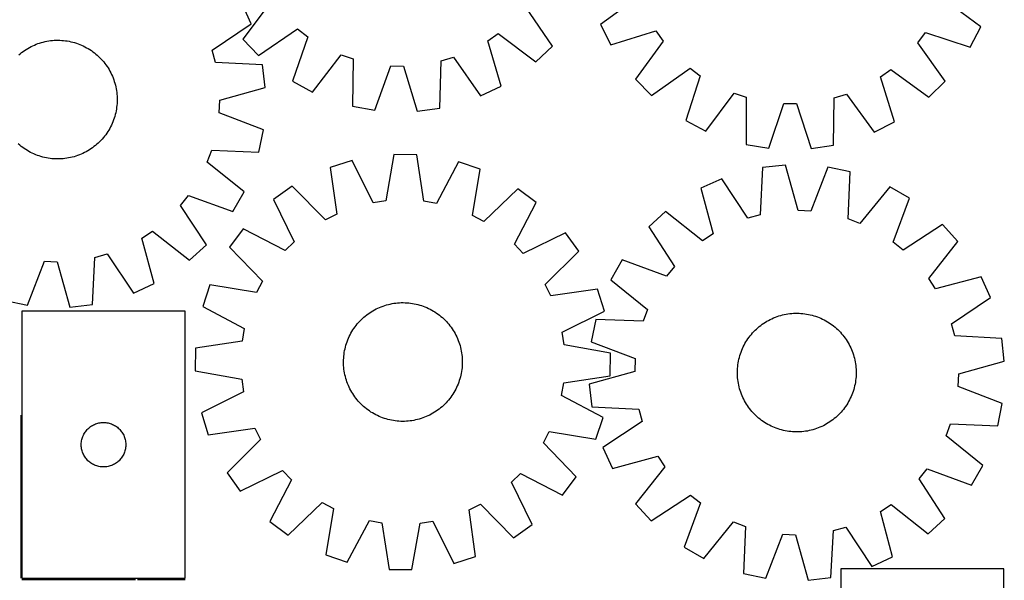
# Model space of a CAD drawing. Header units: millimetres. Extents: x 7 to 1493, y 7 to 2993.
# Tile 11 of 14: x 830 to 1493, y 2114 to 2492. Entities that reach past the tile are written whole.
import ezdxf

# ---------------------------------------------------------------- set-up
doc = ezdxf.new("R2010")
doc.units = ezdxf.units.MM
doc.layers.add('COMMON', color=5, linetype='CONTINUOUS', true_color=0x0000ff)
doc.layers.add('CUT', color=7, linetype='CONTINUOUS', true_color=0x000000)

msp = doc.modelspace()

# ---------------------------------------------------------------- linework, layer by layer
at = {"layer": 'COMMON'}
for p, q in [((830.886383, 2225.623916), (830.886383, 2115.623916)), ((831.636384, 2114.873915), (908.074235, 2114.873915)), ((909.574236, 2114.873915), (941.636384, 2114.873915))]:
    msp.add_line(p, q, dxfattribs=at)
at = {"layer": 'CUT'}
for p, q in [((1247.200022, 2507.452695), (1221.488021, 2488.801482)), ((986.206939, 2489.157925), (979.823379, 2503.157236)), ((999.636027, 2504.310633), (980.521358, 2478.941278)), ((1477.572988, 2487.1952), (1452.096979, 2506.167488)), ((1189.036973, 2474.163893), (1171.104246, 2500.382056)), ((959.820092, 2471.474342), (986.206939, 2489.157925)), ((1221.488021, 2488.801482), (1228.387016, 2475.048868)), ((991.148883, 2467.815351), (1017.367046, 2485.748078)), ((1017.367046, 2485.748078), (1024.186576, 2480.550637)), ((1145.49128, 2477.771377), (1152.54169, 2482.651037)), ((1152.54169, 2482.651037), (1177.911046, 2463.536368)), ((1228.387016, 2475.048868), (1258.710342, 2484.507761)), ((1258.710342, 2484.507761), (1263.706606, 2477.539496)), ((1435.216449, 2476.463707), (1440.299733, 2483.368749)), ((1440.299733, 2483.368749), (1470.502017, 2473.530211)), ((1470.502017, 2473.530211), (1477.572988, 2487.1952)), ((837.814004, 2473.875578), (838.944734, 2474.423718)), ((838.944734, 2474.423718), (840.092123, 2474.93607)), ((840.092123, 2474.93607), (841.255039, 2475.412129)), ((841.255039, 2475.412129), (842.432335, 2475.851426)), ((842.432335, 2475.851426), (843.622849, 2476.253525)), ((843.622849, 2476.253525), (844.825405, 2476.618032)), ((844.825405, 2476.618032), (846.038818, 2476.944585)), ((846.038818, 2476.944585), (847.261889, 2477.232863)), ((847.261889, 2477.232863), (848.493411, 2477.482581)), ((848.493411, 2477.482581), (849.73217, 2477.693493)), ((849.73217, 2477.693493), (850.976942, 2477.86539)), ((850.976942, 2477.86539), (852.2265, 2477.998103)), ((852.2265, 2477.998103), (853.479609, 2478.091502)), ((853.479609, 2478.091502), (854.735034, 2478.145493)), ((854.735034, 2478.145493), (855.991536, 2478.160023)), ((855.991536, 2478.160023), (857.247873, 2478.135079)), ((857.247873, 2478.135079), (858.502808, 2478.070685)), ((858.502808, 2478.070685), (859.7551, 2477.966904)), ((859.7551, 2477.966904), (861.003515, 2477.823838)), ((861.003515, 2477.823838), (862.24682, 2477.64163)), ((862.24682, 2477.64163), (863.483788, 2477.420458)), ((863.483788, 2477.420458), (864.713198, 2477.160542)), ((864.713198, 2477.160542), (865.933838, 2476.862137)), ((865.933838, 2476.862137), (867.144502, 2476.525537)), ((867.144502, 2476.525537), (868.343996, 2476.151077)), ((868.343996, 2476.151077), (869.531136, 2475.739124)), ((869.531136, 2475.739124), (870.704751, 2475.290085)), ((870.704751, 2475.290085), (871.863681, 2474.804403)), ((871.863681, 2474.804403), (873.006785, 2474.282559)), ((873.006785, 2474.282559), (874.132932, 2473.725066)), ((980.521358, 2478.941278), (991.148883, 2467.815351)), ((1024.186576, 2480.550637), (1013.847007, 2450.516189)), ((1154.444459, 2447.294905), (1145.49128, 2477.771377)), ((1177.911046, 2463.536368), (1189.036973, 2474.163893)), ((1263.706606, 2477.539496), (1245.016582, 2451.855692)), ((1453.582815, 2450.547469), (1435.216449, 2476.463707)), ((829.497865, 2468.274175), (830.456754, 2469.086295)), ((830.456754, 2469.086295), (831.440679, 2469.867895)), ((831.440679, 2469.867895), (832.448669, 2470.618203)), ((832.448669, 2470.618203), (833.47973, 2471.33648)), ((833.47973, 2471.33648), (834.532843, 2472.022015)), ((834.532843, 2472.022015), (835.60697, 2472.674134)), ((835.60697, 2472.674134), (836.70105, 2473.292191)), ((836.70105, 2473.292191), (837.814004, 2473.875578)), ((874.132932, 2473.725066), (875.241013, 2473.132475)), ((875.241013, 2473.132475), (876.329933, 2472.505371)), ((876.329933, 2472.505371), (877.398618, 2471.844372)), ((877.398618, 2471.844372), (878.446014, 2471.150132)), ((878.446014, 2471.150132), (879.471086, 2470.423334)), ((879.471086, 2470.423334), (880.472822, 2469.664697)), ((880.472822, 2469.664697), (881.450235, 2468.874969)), ((881.450235, 2468.874969), (882.40236, 2468.05493)), ((882.40236, 2468.05493), (883.328257, 2467.205387)), ((962.113297, 2463.212346), (959.820092, 2471.474342)), ((1027.392485, 2443.218889), (1046.785922, 2468.375784)), ((1046.785922, 2468.375784), (1054.877777, 2465.540075)), ((883.328257, 2467.205387), (884.227012, 2466.327182)), ((884.227012, 2466.327182), (885.097739, 2465.421178)), ((885.097739, 2465.421178), (885.939578, 2464.488272)), ((885.939578, 2464.488272), (886.751698, 2463.529383)), ((886.751698, 2463.529383), (887.533298, 2462.545458)), ((887.533298, 2462.545458), (888.283607, 2461.537468)), ((888.283607, 2461.537468), (889.001883, 2460.506408)), ((993.839641, 2461.658695), (962.113297, 2463.212346)), ((995.584742, 2446.37193), (993.839641, 2461.658695)), ((1054.877777, 2465.540075), (1054.325418, 2433.780515)), ((1069.462923, 2431.026153), (1080.133269, 2460.944683)), ((1080.133269, 2460.944683), (1088.705364, 2460.748285)), ((1113.242049, 2432.430652), (1114.144818, 2464.182184)), ((1114.144818, 2464.182184), (1122.358055, 2466.644321)), ((1122.358055, 2466.644321), (1140.578988, 2440.625628)), ((889.001883, 2460.506408), (889.687419, 2459.453294)), ((889.687419, 2459.453294), (890.339537, 2458.379168)), ((890.339537, 2458.379168), (890.957595, 2457.285087)), ((890.957595, 2457.285087), (891.540981, 2456.172133)), ((891.540981, 2456.172133), (892.089121, 2455.041403)), ((892.089121, 2455.041403), (892.601473, 2453.894014)), ((1088.705364, 2460.748285), (1097.994283, 2430.37246)), ((1255.827708, 2440.908085), (1281.743946, 2459.27445)), ((1288.648987, 2454.191167), (1278.81045, 2423.988883)), ((1281.743946, 2459.27445), (1288.648987, 2454.191167)), ((1409.983139, 2453.430104), (1416.951404, 2458.426367)), ((1416.951404, 2458.426367), (1442.635208, 2439.736343)), ((892.601473, 2453.894014), (893.077533, 2452.731098)), ((893.077533, 2452.731098), (893.516829, 2451.553802)), ((893.516829, 2451.553802), (893.918929, 2450.363288)), ((893.918929, 2450.363288), (894.283435, 2449.160732)), ((894.283435, 2449.160732), (894.609988, 2447.94732)), ((894.609988, 2447.94732), (894.898266, 2446.724249)), ((1013.847007, 2450.516189), (1027.392485, 2443.218889)), ((1245.016582, 2451.855692), (1255.827708, 2440.908085)), ((1419.442032, 2423.106778), (1409.983139, 2453.430104)), ((1442.635208, 2439.736343), (1453.582815, 2450.547469)), ((894.898266, 2446.724249), (895.147984, 2445.492726)), ((895.147984, 2445.492726), (895.358896, 2444.253967)), ((895.358896, 2444.253967), (895.530794, 2443.009195)), ((895.530794, 2443.009195), (895.663507, 2441.759637)), ((895.663507, 2441.759637), (895.756905, 2440.506528)), ((965.024833, 2437.707828), (995.584742, 2446.37193)), ((1140.578988, 2440.625628), (1154.444459, 2447.294905)), ((1292.475438, 2416.917912), (1311.447726, 2442.393921)), ((1311.447726, 2442.393921), (1319.585632, 2439.693207)), ((1378.86706, 2439.321366), (1387.038204, 2441.919783)), ((1387.038204, 2441.919783), (1405.689418, 2416.207782)), ((895.736088, 2435.48333), (895.632307, 2434.231037)), ((895.800483, 2436.738264), (895.736088, 2435.48333)), ((895.756905, 2440.506528), (895.810896, 2439.251103)), ((895.825427, 2437.994602), (895.800483, 2436.738264)), ((895.810896, 2439.251103), (895.825427, 2437.994602)), ((964.652703, 2429.141563), (965.024833, 2437.707828)), ((1319.585632, 2439.693207), (1319.561646, 2407.928853)), ((1334.742872, 2405.426673), (1344.914071, 2435.518557)), ((1344.914071, 2435.518557), (1353.488246, 2435.464776)), ((1353.488246, 2435.464776), (1363.281159, 2405.247668)), ((1378.492579, 2407.559211), (1378.86706, 2439.321366)), ((894.52754, 2428.052299), (894.190941, 2426.841635)), ((894.825945, 2429.272939), (894.52754, 2428.052299)), ((895.085862, 2430.50235), (894.825945, 2429.272939)), ((895.307033, 2431.739318), (895.085862, 2430.50235)), ((895.489242, 2432.982622), (895.307033, 2431.739318)), ((895.632307, 2434.231037), (895.489242, 2432.982622)), ((994.346144, 2417.859973), (964.652703, 2429.141563)), ((1054.325418, 2433.780515), (1069.462923, 2431.026153)), ((1097.994283, 2430.37246), (1113.242049, 2432.430652)), ((892.469807, 2422.122456), (891.947962, 2420.979353)), ((892.955488, 2423.281387), (892.469807, 2422.122456)), ((893.404527, 2424.455001), (892.955488, 2423.281387)), ((893.81648, 2425.642141), (893.404527, 2424.455001)), ((894.190941, 2426.841635), (893.81648, 2425.642141)), ((1278.81045, 2423.988883), (1292.475438, 2416.917912)), ((1405.689418, 2416.207782), (1419.442032, 2423.106778)), ((888.088738, 2414.515052), (887.330101, 2413.513315)), ((888.815535, 2415.540124), (888.088738, 2414.515052)), ((889.509776, 2416.587519), (888.815535, 2415.540124)), ((890.170774, 2417.656204), (889.509776, 2416.587519)), ((890.797878, 2418.745124), (890.170774, 2417.656204)), ((891.390469, 2419.853205), (890.797878, 2418.745124)), ((891.947962, 2420.979353), (891.390469, 2419.853205)), ((991.281964, 2402.78213), (994.346144, 2417.859973)), ((830.201305, 2407.445765), (829.24918, 2408.265804)), ((882.153675, 2408.046559), (881.194787, 2407.234439)), ((883.086582, 2408.888398), (882.153675, 2408.046559)), ((883.992585, 2409.759125), (883.086582, 2408.888398)), ((884.870791, 2410.65788), (883.992585, 2409.759125)), ((885.720333, 2411.583777), (884.870791, 2410.65788)), ((886.540373, 2412.535902), (885.720333, 2411.583777)), ((887.330101, 2413.513315), (886.540373, 2412.535902)), ((1319.561646, 2407.928853), (1334.742872, 2405.426673)), ((831.178718, 2406.656037), (830.201305, 2407.445765)), ((832.180455, 2405.897399), (831.178718, 2406.656037)), ((833.205527, 2405.170602), (832.180455, 2405.897399)), ((834.252922, 2404.476361), (833.205527, 2405.170602)), ((835.321607, 2403.815363), (834.252922, 2404.476361)), ((836.410528, 2403.188259), (835.321607, 2403.815363)), ((837.518608, 2402.595668), (836.410528, 2403.188259)), ((838.644756, 2402.038175), (837.518608, 2402.595668)), ((839.787859, 2401.51633), (838.644756, 2402.038175)), ((840.94679, 2401.030649), (839.787859, 2401.51633)), ((871.559418, 2401.384664), (870.396501, 2400.908605)), ((872.706807, 2401.897016), (871.559418, 2401.384664)), ((873.837536, 2402.445156), (872.706807, 2401.897016)), ((874.950491, 2403.028543), (873.837536, 2402.445156)), ((876.044571, 2403.6466), (874.950491, 2403.028543)), ((877.118698, 2404.298718), (876.044571, 2403.6466)), ((878.171811, 2404.984254), (877.118698, 2404.298718)), ((879.202872, 2405.702531), (878.171811, 2404.984254)), ((880.210862, 2406.452839), (879.202872, 2405.702531)), ((881.194787, 2407.234439), (880.210862, 2406.452839)), ((956.53937, 2395.953603), (959.540408, 2403.98561)), ((959.540408, 2403.98561), (991.281964, 2402.78213)), ((1082.268192, 2401.234064), (1076.761176, 2369.950721)), ((1097.653198, 2401.054751), (1082.268192, 2401.234064)), ((1363.281159, 2405.247668), (1378.492579, 2407.559211)), ((842.120404, 2400.58161), (840.94679, 2401.030649)), ((843.307545, 2400.169657), (842.120404, 2400.58161)), ((844.507039, 2399.795196), (843.307545, 2400.169657)), ((845.717703, 2399.458597), (844.507039, 2399.795196)), ((846.938342, 2399.160192), (845.717703, 2399.458597)), ((848.167753, 2398.900276), (846.938342, 2399.160192)), ((849.404721, 2398.679104), (848.167753, 2398.900276)), ((850.648026, 2398.496896), (849.404721, 2398.679104)), ((851.89644, 2398.35383), (850.648026, 2398.496896)), ((853.148733, 2398.250049), (851.89644, 2398.35383)), ((854.403667, 2398.185655), (853.148733, 2398.250049)), ((855.660005, 2398.16071), (854.403667, 2398.185655)), ((856.916506, 2398.175241), (855.660005, 2398.16071)), ((858.171931, 2398.229232), (856.916506, 2398.175241)), ((859.425041, 2398.32263), (858.171931, 2398.229232)), ((860.674598, 2398.455344), (859.425041, 2398.32263)), ((861.919371, 2398.627241), (860.674598, 2398.455344)), ((863.158129, 2398.838153), (861.919371, 2398.627241)), ((864.389652, 2399.087871), (863.158129, 2398.838153)), ((865.612723, 2399.376149), (864.389652, 2399.087871)), ((866.826135, 2399.702702), (865.612723, 2399.376149)), ((868.028692, 2400.067209), (866.826135, 2399.702702)), ((869.219205, 2400.469308), (868.028692, 2400.067209)), ((870.396501, 2400.908605), (869.219205, 2400.469308)), ((981.293308, 2376.048396), (956.53937, 2395.953603)), ((1054.03059, 2397.098411), (1039.343169, 2392.51472)), ((1068.27734, 2368.708186), (1054.03059, 2397.098411)), ((1102.4296, 2369.651555), (1097.653198, 2401.054751)), ((1125.786741, 2396.262091), (1110.882173, 2368.211626)), ((1140.36334, 2391.337326), (1125.786741, 2396.262091)), ((1039.343169, 2392.51472), (1043.77277, 2361.060731)), ((1135.201847, 2359.995122), (1140.36334, 2391.337326)), ((1330.662927, 2392.322215), (1328.995974, 2360.601622)), ((1345.955827, 2394.012708), (1330.662927, 2392.322215)), ((1354.510729, 2363.422049), (1345.955827, 2394.012708)), ((1374.463179, 2392.672286), (1363.07561, 2363.019326)), ((1389.529981, 2389.554274), (1374.463179, 2392.672286)), ((1388.213143, 2357.817219), (1389.529981, 2389.554274)), ((1303.136612, 2384.787776), (1289.114591, 2378.454256)), ((1320.72584, 2358.33794), (1303.136612, 2384.787776)), ((973.71979, 2362.655399), (981.293308, 2376.048396)), ((1013.7656, 2379.855581), (1001.213472, 2370.957569)), ((1036.088127, 2357.257361), (1013.7656, 2379.855581)), ((1165.638916, 2378.085493), (1142.795758, 2356.01368)), ((1177.980249, 2368.897346), (1165.638916, 2378.085493)), ((1289.114591, 2378.454256), (1297.331427, 2347.771062)), ((1416.227871, 2379.470201), (1396.234381, 2354.787513)), ((1429.593733, 2371.848898), (1416.227871, 2379.470201)), ((938.567488, 2366.897135), (943.903672, 2373.608657)), ((943.903672, 2373.608657), (973.71979, 2362.655399)), ((1001.213472, 2370.957569), (1015.14609, 2342.41187)), ((1076.761176, 2369.950721), (1068.27734, 2368.708186)), ((1110.882173, 2368.211626), (1102.4296, 2369.651555)), ((1163.386104, 2340.684128), (1177.980249, 2368.897346)), ((1418.534056, 2342.07209), (1429.593733, 2371.848898)), ((955.958835, 2340.31677), (938.567488, 2366.897135)), ((1265.263779, 2362.782479), (1253.88521, 2352.425901)), ((1290.165578, 2343.062561), (1265.263779, 2362.782479)), ((1363.07561, 2363.019326), (1354.510729, 2363.422049)), ((1043.77277, 2361.060731), (1036.088127, 2357.257361)), ((1142.795758, 2356.01368), (1135.201847, 2359.995122)), ((1328.995974, 2360.601622), (1320.72584, 2358.33794)), ((1396.234381, 2354.787513), (1388.213143, 2357.817219)), ((912.49627, 2344.816409), (919.645257, 2349.550474)), ((919.645257, 2349.550474), (944.617327, 2329.919619)), ((980.799647, 2351.01411), (971.611501, 2338.672776)), ((1009.012865, 2336.419965), (980.799647, 2351.01411)), ((1197.923709, 2348.483522), (1169.37801, 2334.550904)), ((1206.821721, 2335.931393), (1197.923709, 2348.483522)), ((1253.88521, 2352.425901), (1271.181513, 2325.783591)), ((1451.868785, 2354.008273), (1425.226476, 2336.71197)), ((1462.225363, 2342.629704), (1451.868785, 2354.008273)), ((920.82264, 2314.162758), (912.49627, 2344.816409)), ((1015.14609, 2342.41187), (1009.012865, 2336.419965)), ((1297.331427, 2347.771062), (1290.165578, 2343.062561)), ((1425.226476, 2336.71197), (1418.534056, 2342.07209)), ((1442.505445, 2317.727905), (1462.225363, 2342.629704)), ((944.617327, 2329.919619), (955.958835, 2340.31677)), ((971.611501, 2338.672776), (993.683313, 2315.829619)), ((1169.37801, 2334.550904), (1163.386104, 2340.684128)), ((1184.2235, 2313.608867), (1206.821721, 2335.931393)), ((835.525377, 2299.639993), (846.806966, 2329.333435)), ((846.806966, 2329.333435), (855.373231, 2328.961305)), ((855.373231, 2328.961305), (864.037334, 2298.401395)), ((879.324098, 2300.146496), (880.87775, 2331.87284)), ((880.87775, 2331.87284), (889.139746, 2334.166045)), ((889.139746, 2334.166045), (906.823329, 2307.779199)), ((1236.044585, 2330.150849), (1228.423282, 2316.784986)), ((1265.821393, 2319.091171), (1236.044585, 2330.150849)), ((1271.181513, 2325.783591), (1265.821393, 2319.091171)), ((993.683313, 2315.829619), (989.701871, 2308.235708)), ((1228.423282, 2316.784986), (1253.10597, 2296.791496)), ((1447.213947, 2310.562056), (1442.505445, 2317.727905)), ((1477.89714, 2318.778892), (1447.213947, 2310.562056)), ((1484.23066, 2304.756871), (1477.89714, 2318.778892)), ((906.823329, 2307.779199), (920.82264, 2314.162758)), ((958.359667, 2313.3972), (953.434903, 2298.820601)), ((989.701871, 2308.235708), (958.359667, 2313.3972)), ((1188.026871, 2305.924223), (1184.2235, 2313.608867)), ((1219.480859, 2310.353824), (1188.026871, 2305.924223)), ((1224.064551, 2295.666404), (1219.480859, 2310.353824)), ((820.447534, 2302.704173), (835.525377, 2299.639993)), ((1457.780825, 2287.167643), (1484.23066, 2304.756871)), ((831.636384, 2295.623916), (831.636384, 2115.623916)), ((941.636384, 2295.623916), (831.636384, 2295.623916)), ((864.037334, 2298.401395), (879.324098, 2300.146496)), ((941.636384, 2115.623916), (941.636384, 2295.623916)), ((953.434903, 2298.820601), (981.485368, 2283.916033)), ((1065.974127, 2294.533859), (1067.027005, 2295.219757)), ((1067.027005, 2295.219757), (1068.100907, 2295.872244)), ((1068.100907, 2295.872244), (1069.194775, 2296.490678)), ((1069.194775, 2296.490678), (1070.307529, 2297.074447)), ((1070.307529, 2297.074447), (1071.43807, 2297.622975)), ((1071.43807, 2297.622975), (1072.585283, 2298.135722)), ((1072.585283, 2298.135722), (1073.748036, 2298.61218)), ((1073.748036, 2298.61218), (1074.925181, 2299.051881)), ((1074.925181, 2299.051881), (1076.115556, 2299.45439)), ((1076.115556, 2299.45439), (1077.317987, 2299.819309)), ((1077.317987, 2299.819309), (1078.531287, 2300.14628)), ((1078.531287, 2300.14628), (1079.754259, 2300.434978)), ((1079.754259, 2300.434978), (1080.985696, 2300.685119)), ((1080.985696, 2300.685119), (1082.224382, 2300.896457)), ((1082.224382, 2300.896457), (1083.469095, 2301.068782)), ((1083.469095, 2301.068782), (1084.718607, 2301.201924)), ((1084.718607, 2301.201924), (1085.971684, 2301.295753)), ((1085.971684, 2301.295753), (1087.227091, 2301.350176)), ((1087.227091, 2301.350176), (1088.483587, 2301.365138)), ((1088.483587, 2301.365138), (1089.739933, 2301.340626)), ((1089.739933, 2301.340626), (1090.99489, 2301.276662)), ((1090.99489, 2301.276662), (1092.247218, 2301.173312)), ((1092.247218, 2301.173312), (1093.495681, 2301.030675)), ((1093.495681, 2301.030675), (1094.739049, 2300.848894)), ((1094.739049, 2300.848894), (1095.976093, 2300.628148)), ((1095.976093, 2300.628148), (1097.205593, 2300.368653)), ((1097.205593, 2300.368653), (1098.426335, 2300.070668)), ((1098.426335, 2300.070668), (1099.637115, 2299.734485)), ((1099.637115, 2299.734485), (1100.836737, 2299.360436)), ((1100.836737, 2299.360436), (1102.024019, 2298.948891)), ((1102.024019, 2298.948891), (1103.197787, 2298.500255)), ((1103.197787, 2298.500255), (1104.356885, 2298.014972)), ((1104.356885, 2298.014972), (1105.500167, 2297.493521)), ((1105.500167, 2297.493521), (1106.626507, 2296.936415)), ((1106.626507, 2296.936415), (1107.734791, 2296.344205)), ((1107.734791, 2296.344205), (1108.823927, 2295.717475)), ((1108.823927, 2295.717475), (1109.892839, 2295.056843)), ((1109.892839, 2295.056843), (1110.940472, 2294.362963)), ((1195.674326, 2281.419654), (1224.064551, 2295.666404)), ((1253.10597, 2296.791496), (1250.076264, 2288.770258)), ((1058.427873, 2287.931743), (1059.277097, 2288.857932)), ((1059.277097, 2288.857932), (1060.154994, 2289.756989)), ((1060.154994, 2289.756989), (1061.060698, 2290.628027)), ((1061.060698, 2290.628027), (1061.993315, 2291.470186)), ((1061.993315, 2291.470186), (1062.951925, 2292.282636)), ((1062.951925, 2292.282636), (1063.935581, 2293.064574)), ((1063.935581, 2293.064574), (1064.943313, 2293.815229)), ((1064.943313, 2293.815229), (1065.974127, 2294.533859)), ((1110.940472, 2294.362963), (1111.965794, 2293.636518)), ((1111.965794, 2293.636518), (1112.967791, 2292.878225)), ((1112.967791, 2292.878225), (1113.945476, 2292.088833)), ((1113.945476, 2292.088833), (1114.897882, 2291.26912)), ((1114.897882, 2291.26912), (1115.824071, 2290.419896)), ((1115.824071, 2290.419896), (1116.723128, 2289.541999)), ((1116.723128, 2289.541999), (1117.594166, 2288.636295)), ((1117.594166, 2288.636295), (1118.436326, 2287.703678)), ((1218.339209, 2290.087097), (1215.221197, 2275.020294)), ((1250.076264, 2288.770258), (1218.339209, 2290.087097)), ((1332.49633, 2288.16278), (1333.572779, 2288.811058)), ((1333.572779, 2288.811058), (1334.66906, 2289.425204)), ((1334.66906, 2289.425204), (1335.784091, 2290.004612)), ((1335.784091, 2290.004612), (1336.916771, 2290.54871)), ((1336.916771, 2290.54871), (1338.065983, 2291.056961)), ((1338.065983, 2291.056961), (1339.230592, 2291.528864)), ((1339.230592, 2291.528864), (1340.409449, 2291.963952)), ((1340.409449, 2291.963952), (1341.601391, 2292.361798)), ((1341.601391, 2292.361798), (1342.805242, 2292.722007)), ((1342.805242, 2292.722007), (1344.019813, 2293.044224)), ((1344.019813, 2293.044224), (1345.243906, 2293.328132)), ((1345.243906, 2293.328132), (1346.476312, 2293.57345)), ((1346.476312, 2293.57345), (1347.715816, 2293.779936)), ((1347.715816, 2293.779936), (1348.961195, 2293.947387)), ((1348.961195, 2293.947387), (1350.211218, 2294.075636)), ((1350.211218, 2294.075636), (1351.464653, 2294.164559)), ((1351.464653, 2294.164559), (1352.720263, 2294.214066)), ((1352.720263, 2294.214066), (1353.976808, 2294.224108)), ((1353.976808, 2294.224108), (1355.233049, 2294.194677)), ((1355.233049, 2294.194677), (1356.487745, 2294.125801)), ((1356.487745, 2294.125801), (1357.739659, 2294.017548)), ((1357.739659, 2294.017548), (1358.987555, 2293.870025)), ((1358.987555, 2293.870025), (1360.230201, 2293.683377)), ((1360.230201, 2293.683377), (1361.466371, 2293.457789)), ((1361.466371, 2293.457789), (1362.694846, 2293.193483)), ((1362.694846, 2293.193483), (1363.914412, 2292.890721)), ((1363.914412, 2292.890721), (1365.123866, 2292.5498)), ((1365.123866, 2292.5498), (1366.322015, 2292.171057)), ((1366.322015, 2292.171057), (1367.507676, 2291.754867)), ((1367.507676, 2291.754867), (1368.679679, 2291.301639)), ((1368.679679, 2291.301639), (1369.836868, 2290.811822)), ((1369.836868, 2290.811822), (1370.9781, 2290.285898)), ((1370.9781, 2290.285898), (1372.10225, 2289.724387)), ((1372.10225, 2289.724387), (1373.208207, 2289.127842)), ((1373.208207, 2289.127842), (1374.29488, 2288.496853)), ((1374.29488, 2288.496853), (1375.361198, 2287.832042)), ((981.485368, 2283.916033), (980.045439, 2275.463461)), ((1053.352789, 2280.768652), (1053.979519, 2281.857787)), ((1053.979519, 2281.857787), (1054.64015, 2282.926699)), ((1054.64015, 2282.926699), (1055.334031, 2283.974333)), ((1055.334031, 2283.974333), (1056.060476, 2284.999655)), ((1056.060476, 2284.999655), (1056.818769, 2286.001652)), ((1056.818769, 2286.001652), (1057.608161, 2286.979336)), ((1057.608161, 2286.979336), (1058.427873, 2287.931743)), ((1118.436326, 2287.703678), (1119.248775, 2286.745069)), ((1119.248775, 2286.745069), (1120.030713, 2285.761412)), ((1120.030713, 2285.761412), (1120.781368, 2284.75368)), ((1120.781368, 2284.75368), (1121.499999, 2283.722867)), ((1121.499999, 2283.722867), (1122.185896, 2282.669989)), ((1122.185896, 2282.669989), (1122.838384, 2281.596086)), ((1323.868731, 2280.908489), (1324.721575, 2281.831346)), ((1324.721575, 2281.831346), (1325.602985, 2282.726959)), ((1325.602985, 2282.726959), (1326.512092, 2283.594444)), ((1326.512092, 2283.594444), (1327.447999, 2284.432946)), ((1327.447999, 2284.432946), (1328.409782, 2285.241636)), ((1328.409782, 2285.241636), (1329.396493, 2286.019717)), ((1329.396493, 2286.019717), (1330.407156, 2286.766421)), ((1330.407156, 2286.766421), (1331.440775, 2287.48101)), ((1331.440775, 2287.48101), (1332.49633, 2288.16278)), ((1375.361198, 2287.832042), (1376.406107, 2287.134065)), ((1376.406107, 2287.134065), (1377.428577, 2286.403611)), ((1377.428577, 2286.403611), (1378.427597, 2285.641401)), ((1378.427597, 2285.641401), (1379.402184, 2284.848187)), ((1379.402184, 2284.848187), (1380.351374, 2284.024752)), ((1380.351374, 2284.024752), (1381.274231, 2283.171908)), ((1381.274231, 2283.171908), (1382.169844, 2282.290498)), ((1382.169844, 2282.290498), (1383.037329, 2281.381391)), ((1460.044507, 2278.897509), (1457.780825, 2287.167643)), ((980.045439, 2275.463461), (948.642243, 2270.687059)), ((1050.748103, 2275.057879), (1051.196738, 2276.231648)), ((1051.196738, 2276.231648), (1051.682021, 2277.390746)), ((1051.682021, 2277.390746), (1052.203473, 2278.534028)), ((1052.203473, 2278.534028), (1052.760579, 2279.660367)), ((1052.760579, 2279.660367), (1053.352789, 2280.768652)), ((1122.838384, 2281.596086), (1123.456817, 2280.502218)), ((1123.456817, 2280.502218), (1124.040586, 2279.389465)), ((1124.040586, 2279.389465), (1124.589114, 2278.258923)), ((1124.589114, 2278.258923), (1125.101861, 2277.11171)), ((1125.101861, 2277.11171), (1125.57832, 2275.948958)), ((1125.57832, 2275.948958), (1126.018021, 2274.771813)), ((1196.91686, 2272.935817), (1195.674326, 2281.419654)), ((1319.39663, 2274.851996), (1320.061441, 2275.918313)), ((1320.061441, 2275.918313), (1320.759418, 2276.963222)), ((1320.759418, 2276.963222), (1321.489872, 2277.985692)), ((1321.489872, 2277.985692), (1322.252082, 2278.984713)), ((1322.252082, 2278.984713), (1323.045296, 2279.959299)), ((1323.045296, 2279.959299), (1323.868731, 2280.908489)), ((1383.037329, 2281.381391), (1383.875831, 2280.445484)), ((1383.875831, 2280.445484), (1384.684521, 2279.4837)), ((1384.684521, 2279.4837), (1385.462602, 2278.49699)), ((1385.462602, 2278.49699), (1386.209305, 2277.486327)), ((1386.209305, 2277.486327), (1386.923895, 2276.452708)), ((1386.923895, 2276.452708), (1387.605665, 2275.397153)), ((1387.605665, 2275.397153), (1388.253943, 2274.320704)), ((1491.7651, 2277.230555), (1460.044507, 2278.897509)), ((1493.455592, 2261.937656), (1491.7651, 2277.230555)), ((948.642243, 2270.687059), (948.46293, 2255.302053)), ((1048.848099, 2267.772909), (1049.068846, 2269.009953)), ((1049.068846, 2269.009953), (1049.32834, 2270.239453)), ((1049.32834, 2270.239453), (1049.626326, 2271.460195)), ((1049.626326, 2271.460195), (1049.962509, 2272.670975)), ((1049.962509, 2272.670975), (1050.336557, 2273.870598)), ((1050.336557, 2273.870598), (1050.748103, 2275.057879)), ((1126.018021, 2274.771813), (1126.420529, 2273.581437)), ((1126.420529, 2273.581437), (1126.785449, 2272.379006)), ((1126.785449, 2272.379006), (1127.112419, 2271.165706)), ((1127.112419, 2271.165706), (1127.401117, 2269.942734)), ((1127.401117, 2269.942734), (1127.651259, 2268.711298)), ((1127.651259, 2268.711298), (1127.862596, 2267.472612)), ((1228.200203, 2267.428801), (1196.91686, 2272.935817)), ((1215.221197, 2275.020294), (1244.874157, 2263.632725)), ((1316.138616, 2268.064792), (1316.591844, 2269.236795)), ((1316.591844, 2269.236795), (1317.081661, 2270.393983)), ((1317.081661, 2270.393983), (1317.607585, 2271.535216)), ((1317.607585, 2271.535216), (1318.169096, 2272.659365)), ((1318.169096, 2272.659365), (1318.765641, 2273.765322)), ((1318.765641, 2273.765322), (1319.39663, 2274.851996)), ((1388.253943, 2274.320704), (1388.868089, 2273.224423)), ((1388.868089, 2273.224423), (1389.447496, 2272.109392)), ((1389.447496, 2272.109392), (1389.991594, 2270.976712)), ((1389.991594, 2270.976712), (1390.499846, 2269.8275)), ((1390.499846, 2269.8275), (1390.971748, 2268.662891)), ((1390.971748, 2268.662891), (1391.406837, 2267.484034)), ((1048.331855, 2261.517448), (1048.356368, 2262.773794)), ((1048.356368, 2262.773794), (1048.420331, 2264.02875)), ((1048.420331, 2264.02875), (1048.523682, 2265.281078)), ((1048.523682, 2265.281078), (1048.666318, 2266.529542)), ((1048.666318, 2266.529542), (1048.848099, 2267.772909)), ((1127.862596, 2267.472612), (1128.034921, 2266.227898)), ((1128.034921, 2266.227898), (1128.168064, 2264.978386)), ((1128.168064, 2264.978386), (1128.261893, 2263.725309)), ((1128.261893, 2263.725309), (1128.316315, 2262.469903)), ((1128.316315, 2262.469903), (1128.331278, 2261.213406)), ((1228.02089, 2252.043796), (1228.200203, 2267.428801)), ((1244.874157, 2263.632725), (1244.471434, 2255.067844)), ((1314.210106, 2260.787316), (1314.435694, 2262.023487)), ((1314.435694, 2262.023487), (1314.7, 2263.251961)), ((1314.7, 2263.251961), (1315.002762, 2264.471527)), ((1315.002762, 2264.471527), (1315.343683, 2265.680981)), ((1315.343683, 2265.680981), (1315.722426, 2266.87913)), ((1315.722426, 2266.87913), (1316.138616, 2268.064792)), ((1391.406837, 2267.484034), (1391.804682, 2266.292092)), ((1391.804682, 2266.292092), (1392.164891, 2265.088241)), ((1392.164891, 2265.088241), (1392.487109, 2263.87367)), ((1392.487109, 2263.87367), (1392.771017, 2262.649577)), ((1392.771017, 2262.649577), (1393.016335, 2261.417171)), ((1462.864933, 2253.382754), (1493.455592, 2261.937656)), ((948.46293, 2255.302053), (979.746272, 2249.795037)), ((1048.346818, 2260.260951), (1048.331855, 2261.517448)), ((1048.40124, 2259.005545), (1048.346818, 2260.260951)), ((1048.495069, 2257.752468), (1048.40124, 2259.005545)), ((1048.628212, 2256.502956), (1048.495069, 2257.752468)), ((1048.800537, 2255.258243), (1048.628212, 2256.502956)), ((1049.011874, 2254.019557), (1048.800537, 2255.258243)), ((1127.996815, 2256.201312), (1127.815033, 2254.957945)), ((1128.139451, 2257.449776), (1127.996815, 2256.201312)), ((1128.242802, 2258.702104), (1128.139451, 2257.449776)), ((1128.306765, 2259.95706), (1128.242802, 2258.702104)), ((1128.331278, 2261.213406), (1128.306765, 2259.95706)), ((1313.669374, 2254.533924), (1313.698806, 2255.790164)), ((1313.698806, 2255.790164), (1313.767682, 2257.044861)), ((1313.767682, 2257.044861), (1313.875935, 2258.296774)), ((1313.875935, 2258.296774), (1314.023458, 2259.54467)), ((1314.023458, 2259.54467), (1314.210106, 2260.787316)), ((1393.016335, 2261.417171), (1393.222821, 2260.177667)), ((1393.222821, 2260.177667), (1393.390271, 2258.932288)), ((1393.390271, 2258.932288), (1393.518521, 2257.682265)), ((1393.518521, 2257.682265), (1393.607443, 2256.42883)), ((1393.607443, 2256.42883), (1393.65695, 2255.17322)), ((979.746272, 2249.795037), (980.988807, 2241.3112)), ((1049.262016, 2252.78812), (1049.011874, 2254.019557)), ((1049.550714, 2251.565148), (1049.262016, 2252.78812)), ((1049.877684, 2250.351848), (1049.550714, 2251.565148)), ((1050.242604, 2249.149417), (1049.877684, 2250.351848)), ((1050.645112, 2247.959041), (1050.242604, 2249.149417)), ((1126.326575, 2248.860256), (1125.91503, 2247.672975)), ((1126.700624, 2250.059879), (1126.326575, 2248.860256)), ((1127.036807, 2251.270659), (1126.700624, 2250.059879)), ((1127.334793, 2252.491401), (1127.036807, 2251.270659)), ((1127.594287, 2253.720901), (1127.334793, 2252.491401)), ((1127.815033, 2254.957945), (1127.594287, 2253.720901)), ((1196.617694, 2247.267393), (1228.02089, 2252.043796)), ((1244.471434, 2255.067844), (1213.880775, 2246.512942)), ((1313.679417, 2253.277378), (1313.669374, 2254.533924)), ((1313.728924, 2252.021769), (1313.679417, 2253.277378)), ((1313.817846, 2250.768333), (1313.728924, 2252.021769)), ((1313.946096, 2249.51831), (1313.817846, 2250.768333)), ((1314.113547, 2248.272932), (1313.946096, 2249.51831)), ((1393.31291, 2248.905928), (1393.126262, 2247.663282)), ((1393.460433, 2250.153824), (1393.31291, 2248.905928)), ((1393.568686, 2251.405738), (1393.460433, 2250.153824)), ((1393.637562, 2252.660434), (1393.568686, 2251.405738)), ((1393.666993, 2253.916675), (1393.637562, 2252.660434)), ((1393.65695, 2255.17322), (1393.666993, 2253.916675)), ((1462.462211, 2244.817873), (1462.864933, 2253.382754)), ((1051.084813, 2246.781897), (1050.645112, 2247.959041)), ((1051.561272, 2245.619144), (1051.084813, 2246.781897)), ((1052.074018, 2244.471931), (1051.561272, 2245.619144)), ((1052.622547, 2243.34139), (1052.074018, 2244.471931)), ((1053.206316, 2242.228636), (1052.622547, 2243.34139)), ((1053.824749, 2241.134768), (1053.206316, 2242.228636)), ((1123.310344, 2241.962203), (1122.683614, 2240.873067)), ((1123.902554, 2243.070487), (1123.310344, 2241.962203)), ((1124.45966, 2244.196826), (1123.902554, 2243.070487)), ((1124.981112, 2245.340109), (1124.45966, 2244.196826)), ((1125.466395, 2246.499206), (1124.981112, 2245.340109)), ((1125.91503, 2247.672975), (1125.466395, 2246.499206)), ((1195.177765, 2238.814821), (1196.617694, 2247.267393)), ((1213.880775, 2246.512942), (1215.571268, 2231.220043)), ((1314.320033, 2247.033428), (1314.113547, 2248.272932)), ((1314.565351, 2245.801021), (1314.320033, 2247.033428)), ((1314.849259, 2244.576928), (1314.565351, 2245.801021)), ((1315.171476, 2243.362357), (1314.849259, 2244.576928)), ((1315.531685, 2242.158507), (1315.171476, 2243.362357)), ((1315.92953, 2240.966565), (1315.531685, 2242.158507)), ((1391.992684, 2242.769617), (1391.613942, 2241.571468)), ((1392.333605, 2243.979071), (1391.992684, 2242.769617)), ((1392.636368, 2245.198637), (1392.333605, 2243.979071)), ((1392.900674, 2246.427112), (1392.636368, 2245.198637)), ((1393.126262, 2247.663282), (1392.900674, 2246.427112)), ((1492.115171, 2233.430304), (1462.462211, 2244.817873)), ((980.988807, 2241.3112), (952.598582, 2227.06445)), ((1054.477237, 2240.060865), (1053.824749, 2241.134768)), ((1055.163134, 2239.007988), (1054.477237, 2240.060865)), ((1055.881765, 2237.977174), (1055.163134, 2239.007988)), ((1056.63242, 2236.969442), (1055.881765, 2237.977174)), ((1057.414358, 2235.985786), (1056.63242, 2236.969442)), ((1058.226807, 2235.027176), (1057.414358, 2235.985786)), ((1119.054972, 2235.751518), (1118.235259, 2234.799111)), ((1119.844364, 2236.729202), (1119.054972, 2235.751518)), ((1120.602657, 2237.7312), (1119.844364, 2236.729202)), ((1121.329102, 2238.756521), (1120.602657, 2237.7312)), ((1122.022983, 2239.804155), (1121.329102, 2238.756521)), ((1122.683614, 2240.873067), (1122.022983, 2239.804155)), ((1223.22823, 2223.910253), (1195.177765, 2238.814821)), ((1316.364619, 2239.787707), (1315.92953, 2240.966565)), ((1316.836522, 2238.623098), (1316.364619, 2239.787707)), ((1317.344773, 2237.473886), (1316.836522, 2238.623098)), ((1317.888871, 2236.341206), (1317.344773, 2237.473886)), ((1318.468279, 2235.226175), (1317.888871, 2236.341206)), ((1389.167271, 2235.791233), (1388.570727, 2234.685276)), ((1389.728783, 2236.915383), (1389.167271, 2235.791233)), ((1390.254706, 2238.056615), (1389.728783, 2236.915383)), ((1390.744524, 2239.213803), (1390.254706, 2238.056615)), ((1391.197751, 2240.385807), (1390.744524, 2239.213803)), ((1391.613942, 2241.571468), (1391.197751, 2240.385807)), ((1059.068967, 2234.094559), (1058.226807, 2235.027176)), ((1059.940005, 2233.188855), (1059.068967, 2234.094559)), ((1060.839062, 2232.310958), (1059.940005, 2233.188855)), ((1061.765251, 2231.461734), (1060.839062, 2232.310958)), ((1062.717657, 2230.642022), (1061.765251, 2231.461734)), ((1063.695341, 2229.852629), (1062.717657, 2230.642022)), ((1064.697339, 2229.094336), (1063.695341, 2229.852629)), ((1065.72266, 2228.367891), (1064.697339, 2229.094336)), ((1111.719819, 2228.915626), (1110.689006, 2228.196995)), ((1112.727552, 2229.66628), (1111.719819, 2228.915626)), ((1113.711208, 2230.448218), (1112.727552, 2229.66628)), ((1114.669818, 2231.260668), (1113.711208, 2230.448218)), ((1115.602435, 2232.102827), (1114.669818, 2231.260668)), ((1116.508139, 2232.973865), (1115.602435, 2232.102827)), ((1117.386036, 2233.872922), (1116.508139, 2232.973865)), ((1118.235259, 2234.799111), (1117.386036, 2233.872922)), ((1215.571268, 2231.220043), (1247.291861, 2229.55309)), ((1247.291861, 2229.55309), (1249.555543, 2221.282956)), ((1319.082425, 2234.129895), (1318.468279, 2235.226175)), ((1319.730703, 2233.053446), (1319.082425, 2234.129895)), ((1320.412473, 2231.997891), (1319.730703, 2233.053446)), ((1321.127062, 2230.964271), (1320.412473, 2231.997891)), ((1321.873766, 2229.953608), (1321.127062, 2230.964271)), ((1322.651847, 2228.966898), (1321.873766, 2229.953608)), ((1323.460537, 2228.005115), (1322.651847, 2228.966898)), ((1385.084285, 2229.465885), (1384.291071, 2228.491299)), ((1385.846495, 2230.464906), (1385.084285, 2229.465885)), ((1386.576949, 2231.487376), (1385.846495, 2230.464906)), ((1387.274926, 2232.532285), (1386.576949, 2231.487376)), ((1387.939737, 2233.598602), (1387.274926, 2232.532285)), ((1388.570727, 2234.685276), (1387.939737, 2233.598602)), ((1488.997159, 2218.363501), (1492.115171, 2233.430304)), ((952.598582, 2227.06445), (957.182274, 2212.37703)), ((1066.770294, 2227.674011), (1065.72266, 2228.367891)), ((1067.839206, 2227.013379), (1066.770294, 2227.674011)), ((1068.928342, 2226.38665), (1067.839206, 2227.013379)), ((1070.036626, 2225.794439), (1068.928342, 2226.38665)), ((1071.162965, 2225.237334), (1070.036626, 2225.794439)), ((1072.306248, 2224.715882), (1071.162965, 2225.237334)), ((1073.465345, 2224.230599), (1072.306248, 2224.715882)), ((1074.639114, 2223.781963), (1073.465345, 2224.230599)), ((1075.826396, 2223.370418), (1074.639114, 2223.781963)), ((1077.026018, 2222.996369), (1075.826396, 2223.370418)), ((1078.236798, 2222.660186), (1077.026018, 2222.996369)), ((1079.45754, 2222.362201), (1078.236798, 2222.660186)), ((1080.68704, 2222.102707), (1079.45754, 2222.362201)), ((1081.924084, 2221.88196), (1080.68704, 2222.102707)), ((1095.677437, 2222.045735), (1094.438751, 2221.834398)), ((1096.908874, 2222.295876), (1095.677437, 2222.045735)), ((1098.131845, 2222.584574), (1096.908874, 2222.295876)), ((1099.345146, 2222.911545), (1098.131845, 2222.584574)), ((1100.547577, 2223.276464), (1099.345146, 2222.911545)), ((1101.737952, 2223.678973), (1100.547577, 2223.276464)), ((1102.915097, 2224.118674), (1101.737952, 2223.678973)), ((1104.07785, 2224.595133), (1102.915097, 2224.118674)), ((1105.225063, 2225.107879), (1104.07785, 2224.595133)), ((1106.355604, 2225.656408), (1105.225063, 2225.107879)), ((1107.468358, 2226.240177), (1106.355604, 2225.656408)), ((1108.562225, 2226.85861), (1107.468358, 2226.240177)), ((1109.636128, 2227.511097), (1108.562225, 2226.85861)), ((1110.689006, 2228.196995), (1109.636128, 2227.511097)), ((1218.303466, 2209.333654), (1223.22823, 2223.910253)), ((1324.299039, 2227.069208), (1323.460537, 2228.005115)), ((1325.166524, 2226.1601), (1324.299039, 2227.069208)), ((1326.062137, 2225.27869), (1325.166524, 2226.1601)), ((1326.984994, 2224.425847), (1326.062137, 2225.27869)), ((1327.934184, 2223.602411), (1326.984994, 2224.425847)), ((1328.90877, 2222.809198), (1327.934184, 2223.602411)), ((1329.907791, 2222.046988), (1328.90877, 2222.809198)), ((1330.930261, 2221.316534), (1329.907791, 2222.046988)), ((1377.939875, 2222.430881), (1376.929212, 2221.684178)), ((1378.926585, 2223.208962), (1377.939875, 2222.430881)), ((1379.888368, 2224.017652), (1378.926585, 2223.208962)), ((1380.824275, 2224.856154), (1379.888368, 2224.017652)), ((1381.733383, 2225.723639), (1380.824275, 2224.856154)), ((1382.614793, 2226.619252), (1381.733383, 2225.723639)), ((1383.467636, 2227.542109), (1382.614793, 2226.619252)), ((1384.291071, 2228.491299), (1383.467636, 2227.542109)), ((875.118178, 2215.232814), (875.628104, 2215.813016)), ((875.628104, 2215.813016), (876.167222, 2216.366199)), ((876.167222, 2216.366199), (876.734102, 2216.890895)), ((876.734102, 2216.890895), (877.327242, 2217.385713)), ((877.327242, 2217.385713), (877.945068, 2217.849341)), ((877.945068, 2217.849341), (878.585941, 2218.28055)), ((878.585941, 2218.28055), (879.248163, 2218.678195)), ((879.248163, 2218.678195), (879.929977, 2219.041223)), ((879.929977, 2219.041223), (880.629576, 2219.36867)), ((880.629576, 2219.36867), (881.345103, 2219.659669)), ((881.345103, 2219.659669), (882.074662, 2219.913447)), ((882.074662, 2219.913447), (882.816318, 2220.129332)), ((882.816318, 2220.129332), (883.568103, 2220.306752)), ((883.568103, 2220.306752), (884.328026, 2220.445235)), ((884.328026, 2220.445235), (885.094069, 2220.544414)), ((885.094069, 2220.544414), (885.864203, 2220.604028)), ((885.864203, 2220.604028), (886.636384, 2220.623916)), ((886.636384, 2220.623916), (887.408566, 2220.604028)), ((887.408566, 2220.604028), (888.178699, 2220.544414)), ((888.178699, 2220.544414), (888.944743, 2220.445235)), ((888.944743, 2220.445235), (889.704665, 2220.306752)), ((889.704665, 2220.306752), (890.456451, 2220.129332)), ((890.456451, 2220.129332), (891.198107, 2219.913447)), ((891.198107, 2219.913447), (891.927666, 2219.659669)), ((891.927666, 2219.659669), (892.643193, 2219.36867)), ((892.643193, 2219.36867), (893.342791, 2219.041223)), ((893.342791, 2219.041223), (894.024605, 2218.678195)), ((894.024605, 2218.678195), (894.686827, 2218.28055)), ((894.686827, 2218.28055), (895.327701, 2217.849341)), ((895.327701, 2217.849341), (895.945527, 2217.385713)), ((895.945527, 2217.385713), (896.538666, 2216.890895)), ((896.538666, 2216.890895), (897.105547, 2216.366199)), ((897.105547, 2216.366199), (897.644665, 2215.813016)), ((897.644665, 2215.813016), (898.154591, 2215.232814)), ((957.182274, 2212.37703), (988.636262, 2216.806631)), ((988.636262, 2216.806631), (992.439632, 2209.121987)), ((1083.167451, 2221.700179), (1081.924084, 2221.88196)), ((1084.415915, 2221.557542), (1083.167451, 2221.700179)), ((1085.668243, 2221.454192), (1084.415915, 2221.557542)), ((1086.9232, 2221.390228), (1085.668243, 2221.454192)), ((1088.179546, 2221.365716), (1086.9232, 2221.390228)), ((1089.436042, 2221.380678), (1088.179546, 2221.365716)), ((1090.691448, 2221.435101), (1089.436042, 2221.380678)), ((1091.944526, 2221.52893), (1090.691448, 2221.435101)), ((1093.194038, 2221.662072), (1091.944526, 2221.52893)), ((1094.438751, 2221.834398), (1093.194038, 2221.662072)), ((1249.555543, 2221.282956), (1223.105707, 2203.693727)), ((1331.97517, 2220.618557), (1330.930261, 2221.316534)), ((1333.041487, 2219.953746), (1331.97517, 2220.618557)), ((1334.128161, 2219.322756), (1333.041487, 2219.953746)), ((1335.234118, 2218.726212), (1334.128161, 2219.322756)), ((1336.358267, 2218.1647), (1335.234118, 2218.726212)), ((1337.499499, 2217.638776), (1336.358267, 2218.1647)), ((1338.656688, 2217.148959), (1337.499499, 2217.638776)), ((1339.828691, 2216.695731), (1338.656688, 2217.148959)), ((1341.014353, 2216.279541), (1339.828691, 2216.695731)), ((1342.212501, 2215.900799), (1341.014353, 2216.279541)), ((1343.421956, 2215.559878), (1342.212501, 2215.900799)), ((1344.641522, 2215.257115), (1343.421956, 2215.559878)), ((1363.316555, 2215.406374), (1362.092462, 2215.122466)), ((1364.531126, 2215.728592), (1363.316555, 2215.406374)), ((1365.734976, 2216.088801), (1364.531126, 2215.728592)), ((1366.926918, 2216.486646), (1365.734976, 2216.088801)), ((1368.105776, 2216.921734), (1366.926918, 2216.486646)), ((1369.270385, 2217.393637), (1368.105776, 2216.921734)), ((1370.419597, 2217.901888), (1369.270385, 2217.393637)), ((1371.552277, 2218.445986), (1370.419597, 2217.901888)), ((1372.667307, 2219.025394), (1371.552277, 2218.445986)), ((1373.763588, 2219.63954), (1372.667307, 2219.025394)), ((1374.840037, 2220.287818), (1373.763588, 2219.63954)), ((1375.895592, 2220.969588), (1374.840037, 2220.287818)), ((1376.929212, 2221.684178), (1375.895592, 2220.969588)), ((1454.230398, 2211.659102), (1457.260103, 2219.68034)), ((1457.260103, 2219.68034), (1488.997159, 2218.363501)), ((871.879415, 2208.313128), (872.037419, 2209.069232)), ((872.037419, 2209.069232), (872.234136, 2209.816201)), ((872.234136, 2209.816201), (872.469046, 2210.552052)), ((872.469046, 2210.552052), (872.741525, 2211.274835)), ((872.741525, 2211.274835), (873.05085, 2211.982632)), ((873.05085, 2211.982632), (873.396202, 2212.673567)), ((873.396202, 2212.673567), (873.776665, 2213.345808)), ((873.776665, 2213.345808), (874.191229, 2213.997572)), ((874.191229, 2213.997572), (874.638796, 2214.627131)), ((874.638796, 2214.627131), (875.118178, 2215.232814)), ((898.154591, 2215.232814), (898.633973, 2214.627131)), ((898.633973, 2214.627131), (899.08154, 2213.997572)), ((899.08154, 2213.997572), (899.496104, 2213.345808)), ((899.496104, 2213.345808), (899.876566, 2212.673567)), ((899.876566, 2212.673567), (900.221918, 2211.982632)), ((900.221918, 2211.982632), (900.531244, 2211.274835)), ((900.531244, 2211.274835), (900.803723, 2210.552052)), ((900.803723, 2210.552052), (901.038632, 2209.816201)), ((901.038632, 2209.816201), (901.23535, 2209.069232)), ((901.23535, 2209.069232), (901.393354, 2208.313128)), ((992.439632, 2209.121987), (969.841412, 2186.799461)), ((1182.979819, 2206.901235), (1186.961262, 2214.495146)), ((1186.961262, 2214.495146), (1218.303466, 2209.333654)), ((1345.869996, 2214.992809), (1344.641522, 2215.257115)), ((1347.106167, 2214.767221), (1345.869996, 2214.992809)), ((1348.348813, 2214.580573), (1347.106167, 2214.767221)), ((1349.596708, 2214.43305), (1348.348813, 2214.580573)), ((1350.848622, 2214.324797), (1349.596708, 2214.43305)), ((1352.103319, 2214.255921), (1350.848622, 2214.324797)), ((1353.359559, 2214.22649), (1352.103319, 2214.255921)), ((1354.616104, 2214.236533), (1353.359559, 2214.22649)), ((1355.871714, 2214.28604), (1354.616104, 2214.236533)), ((1357.125149, 2214.374962), (1355.871714, 2214.28604)), ((1358.375173, 2214.503211), (1357.125149, 2214.374962)), ((1359.620551, 2214.670662), (1358.375173, 2214.503211)), ((1360.860055, 2214.877148), (1359.620551, 2214.670662)), ((1362.092462, 2215.122466), (1360.860055, 2214.877148)), ((1478.913086, 2191.665612), (1454.230398, 2211.659102)), ((871.641357, 2206.010135), (871.681121, 2206.781548)), ((871.641357, 2205.237698), (871.641357, 2206.010135)), ((871.681121, 2204.466284), (871.641357, 2205.237698)), ((871.681121, 2206.781548), (871.760544, 2207.549892)), ((871.760544, 2203.697941), (871.681121, 2204.466284)), ((871.760544, 2207.549892), (871.879415, 2208.313128)), ((871.879415, 2202.934705), (871.760544, 2203.697941)), ((872.037419, 2202.1786), (871.879415, 2202.934705)), ((872.234136, 2201.431632), (872.037419, 2202.1786)), ((901.23535, 2202.1786), (901.038632, 2201.431632)), ((901.393354, 2202.934705), (901.23535, 2202.1786)), ((901.393354, 2208.313128), (901.512224, 2207.549892)), ((901.512224, 2203.697941), (901.393354, 2202.934705)), ((901.512224, 2207.549892), (901.591647, 2206.781548)), ((901.591647, 2204.466284), (901.512224, 2203.697941)), ((901.591647, 2206.781548), (901.631411, 2206.010135)), ((901.631411, 2205.237698), (901.591647, 2204.466284)), ((901.631411, 2206.010135), (901.631411, 2205.237698)), ((1205.051632, 2184.058078), (1182.979819, 2206.901235)), ((1223.105707, 2203.693727), (1229.439227, 2189.671706)), ((872.469046, 2200.695781), (872.234136, 2201.431632)), ((872.741525, 2199.972998), (872.469046, 2200.695781)), ((873.05085, 2199.2652), (872.741525, 2199.972998)), ((873.396202, 2198.574265), (873.05085, 2199.2652)), ((873.776665, 2197.902024), (873.396202, 2198.574265)), ((874.191229, 2197.250261), (873.776665, 2197.902024)), ((874.638796, 2196.620702), (874.191229, 2197.250261)), ((875.118178, 2196.015019), (874.638796, 2196.620702)), ((875.628104, 2195.434816), (875.118178, 2196.015019)), ((898.154591, 2196.015019), (897.644665, 2195.434816)), ((898.633973, 2196.620702), (898.154591, 2196.015019)), ((899.08154, 2197.250261), (898.633973, 2196.620702)), ((899.496104, 2197.902024), (899.08154, 2197.250261)), ((899.876566, 2198.574265), (899.496104, 2197.902024)), ((900.221918, 2199.2652), (899.876566, 2198.574265)), ((900.531244, 2199.972998), (900.221918, 2199.2652)), ((900.803723, 2200.695781), (900.531244, 2199.972998)), ((901.038632, 2201.431632), (900.803723, 2200.695781)), ((1229.439227, 2189.671706), (1260.122421, 2197.888542)), ((1260.122421, 2197.888542), (1264.830922, 2190.722693)), ((876.167222, 2194.881634), (875.628104, 2195.434816)), ((876.734102, 2194.356937), (876.167222, 2194.881634)), ((877.327242, 2193.862119), (876.734102, 2194.356937)), ((877.945068, 2193.398491), (877.327242, 2193.862119)), ((878.585941, 2192.967283), (877.945068, 2193.398491)), ((879.248163, 2192.569638), (878.585941, 2192.967283)), ((879.929977, 2192.20661), (879.248163, 2192.569638)), ((880.629576, 2191.879163), (879.929977, 2192.20661)), ((881.345103, 2191.588164), (880.629576, 2191.879163)), ((882.074662, 2191.334386), (881.345103, 2191.588164)), ((882.816318, 2191.1185), (882.074662, 2191.334386)), ((883.568103, 2190.941081), (882.816318, 2191.1185)), ((884.328026, 2190.802598), (883.568103, 2190.941081)), ((885.094069, 2190.703418), (884.328026, 2190.802598)), ((885.864203, 2190.643805), (885.094069, 2190.703418)), ((886.636384, 2190.623916), (885.864203, 2190.643805)), ((887.408566, 2190.643805), (886.636384, 2190.623916)), ((888.178699, 2190.703418), (887.408566, 2190.643805)), ((888.944743, 2190.802598), (888.178699, 2190.703418)), ((889.704665, 2190.941081), (888.944743, 2190.802598)), ((890.456451, 2191.1185), (889.704665, 2190.941081)), ((891.198107, 2191.334386), (890.456451, 2191.1185)), ((891.927666, 2191.588164), (891.198107, 2191.334386)), ((892.643193, 2191.879163), (891.927666, 2191.588164)), ((893.342791, 2192.20661), (892.643193, 2191.879163)), ((894.024605, 2192.569638), (893.342791, 2192.20661)), ((894.686827, 2192.967283), (894.024605, 2192.569638)), ((895.327701, 2193.398491), (894.686827, 2192.967283)), ((895.945527, 2193.862119), (895.327701, 2193.398491)), ((896.538666, 2194.356937), (895.945527, 2193.862119)), ((897.105547, 2194.881634), (896.538666, 2194.356937)), ((897.644665, 2195.434816), (897.105547, 2194.881634)), ((1264.830922, 2190.722693), (1245.111004, 2165.820894)), ((1436.154854, 2182.667007), (1441.514974, 2189.359427)), ((1441.514974, 2189.359427), (1471.291782, 2178.29975)), ((1471.291782, 2178.29975), (1478.913086, 2191.665612)), ((969.841412, 2186.799461), (978.739424, 2174.247333)), ((978.739424, 2174.247333), (1007.285123, 2188.17995)), ((1007.285123, 2188.17995), (1013.277028, 2182.046726)), ((1161.517043, 2180.318984), (1167.650267, 2186.310889)), ((1167.650267, 2186.310889), (1195.863486, 2171.716744)), ((1195.863486, 2171.716744), (1205.051632, 2184.058078)), ((1453.451158, 2156.024698), (1436.154854, 2182.667007)), ((1013.277028, 2182.046726), (998.682884, 2153.833508)), ((1175.449661, 2151.773285), (1161.517043, 2180.318984)), ((1255.467582, 2154.442325), (1282.109892, 2171.738629)), ((1282.109892, 2171.738629), (1288.802312, 2166.378509)), ((1011.024217, 2144.645361), (1033.867374, 2166.717174)), ((1033.867374, 2166.717174), (1041.461286, 2162.735732)), ((1041.461286, 2162.735732), (1036.299793, 2131.393528)), ((1132.890363, 2161.670123), (1140.575006, 2165.473493)), ((1140.575006, 2165.473493), (1162.897533, 2142.875273)), ((1245.111004, 2165.820894), (1255.467582, 2154.442325)), ((1288.802312, 2166.378509), (1277.742634, 2136.601701)), ((1410.004941, 2160.679536), (1417.17079, 2165.388037)), ((1417.17079, 2165.388037), (1442.072588, 2145.66812)), ((1137.319963, 2130.216134), (1132.890363, 2161.670123)), ((1418.221777, 2129.996343), (1410.004941, 2160.679536)), ((1442.072588, 2145.66812), (1453.451158, 2156.024698)), ((998.682884, 2153.833508), (1011.024217, 2144.645361)), ((1050.876392, 2126.468763), (1065.78096, 2154.519228)), ((1065.78096, 2154.519228), (1074.233532, 2153.079299)), ((1074.233532, 2153.079299), (1079.009935, 2121.676103)), ((1094.39494, 2121.496791), (1099.901957, 2152.780133)), ((1099.901957, 2152.780133), (1108.385793, 2154.022668)), ((1108.385793, 2154.022668), (1122.632543, 2125.632443)), ((1162.897533, 2142.875273), (1175.449661, 2151.773285)), ((1291.108497, 2128.980397), (1311.101987, 2153.663085)), ((1311.101987, 2153.663085), (1319.123224, 2150.63338)), ((1319.123224, 2150.63338), (1317.806386, 2118.896324)), ((1378.340393, 2147.848976), (1386.610527, 2150.112658)), ((1386.610527, 2150.112658), (1404.199756, 2123.662823)), ((1332.873189, 2115.778312), (1344.260758, 2145.431272)), ((1344.260758, 2145.431272), (1352.825639, 2145.02855)), ((1352.825639, 2145.02855), (1361.38054, 2114.437891)), ((1376.67344, 2116.128383), (1378.340393, 2147.848976)), ((1277.742634, 2136.601701), (1291.108497, 2128.980397)), ((1036.299793, 2131.393528), (1050.876392, 2126.468763)), ((1122.632543, 2125.632443), (1137.319963, 2130.216134)), ((1404.199756, 2123.662823), (1418.221777, 2129.996343)), ((1079.009935, 2121.676103), (1094.39494, 2121.496791)), ((1317.806386, 2118.896324), (1332.873189, 2115.778312)), ((1361.38054, 2114.437891), (1376.67344, 2116.128383)), ((1493.246101, 2122.116364), (1383.246101, 2122.116364)), ((1383.246101, 2122.116364), (1383.246101, 1942.116364)), ((1493.246101, 1942.116364), (1493.246101, 2122.116364)), ((831.636384, 2115.623916), (941.636384, 2115.623916))]:
    msp.add_line(p, q, dxfattribs=at)

doc.saveas('drawing.dxf')
